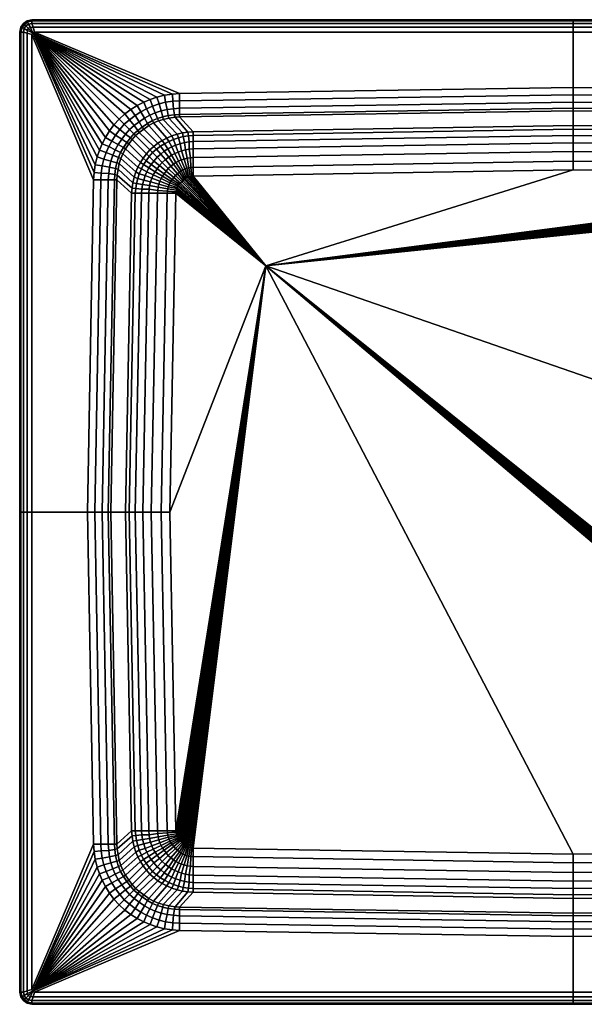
# Model space of a CAD drawing. Extents: x 0 to 900, y 0 to 800.
# Tile 1 of 2: x 0 to 459, y 0 to 800. Entities that reach past the tile are written whole.
import ezdxf

# ---------------------------------------------------------------- set-up
doc = ezdxf.new("R2010")
doc.units = 0
doc.header["$MEASUREMENT"] = 0
doc.layers.get('0').update_dxf_attribs({"linetype": 'CONTINUOUS'})

msp = doc.modelspace()

# ---------------------------------------------------------------- meshes
mesh = msp.add_polyface()
corners = [(7.2601, 796.358, 208), (6.0193, 799.166, 211), (10, 800, 211), (10, 797, 208), (5, 795, 208), (3, 797, 211), (5.994, 799.15, 230), (10, 800, 230), (3, 797, 230), (6.3843, 798.035, 234), (10, 799, 234), (4, 796, 234), (7.2445, 796.352, 237), (10, 797, 237), (5, 795, 237), (8.6834, 793.624, 239), (11, 794, 239), (7, 793, 239), (10.7179, 789.224, 240), (12, 790, 240), (3, 790, 208), (0, 790, 211), (0.8343, 793.981, 211), (3.6416, 792.74, 208), (0, 790, 230), (0.8497, 794.006, 230), (1, 790, 234), (1.9645, 793.616, 234), (3, 790, 237), (3.6478, 792.756, 237), (6, 789, 239), (6.3759, 791.317, 239), (10, 788, 240), (60.4975, 675.893, 240), (60, 670, 240), (61.4099, 682.185, 240), (62.9306, 688.477, 240), (64.7554, 693.956, 240), (66.9992, 699.167, 240), (69.7229, 704.409, 240), (0, 790), (0, 790, 205), (0.8343, 793.981, 205), (0.8497, 794.006), (3, 797, 205), (3, 797), (3.6478, 792.755, 208), (5.994, 799.15), (6.0193, 799.166, 205), (10, 800, 205), (10, 800), (7.2445, 796.352, 208)]
mesh.append_faces([[corners[k] for k in face] for face in [(0, 1, 2, 3), (4, 5, 1, 0), (1, 6, 7, 2), (5, 8, 6, 1), (6, 9, 10, 7), (8, 11, 9, 6), (9, 12, 13, 10), (11, 14, 12, 9), (12, 15, 16, 13), (14, 17, 15, 12), (15, 18, 19, 16), (17, 18, 15), (20, 21, 22, 23), (4, 23, 22, 5), (21, 24, 25, 22), (5, 22, 25, 8), (24, 26, 27, 25), (8, 25, 27, 11), (26, 28, 29, 27), (11, 27, 29, 14), (28, 30, 31, 29), (14, 29, 31, 17), (30, 32, 18, 31), (17, 31, 18), (33, 18, 32, 34), (35, 18, 33), (36, 18, 35), (37, 18, 36), (38, 18, 37), (39, 18, 38), (40, 41, 42, 43), (43, 42, 44, 45), (41, 20, 46, 42), (42, 46, 4, 44), (47, 48, 49, 50), (45, 44, 48, 47), (48, 51, 3, 49), (44, 4, 51, 48)]])
mesh = msp.add_polyface()
corners = [(450, 745, 240), (130, 740, 240), (130, 734, 239), (450, 739, 239), (130, 728, 236), (450, 733, 236), (124.614, 733.724, 239), (125.02, 727.641, 236), (130, 723, 231), (450, 728, 231), (125.828, 722.715, 231), (130, 721, 225), (450, 726, 225), (126.332, 720.7, 225), (141, 709, 130), (450, 714, 130), (136.778, 708.648, 130), (121.34, 719.98, 225), (132.487, 707.98, 130), (141, 706, 116), (450, 711, 116), (137.168, 705.642, 116), (132.988, 705.03, 116), (128.029, 706.867, 130), (129.032, 704.084, 116), (141, 701, 104), (450, 706, 104), (137.725, 700.688, 104), (133.88, 700.187, 104), (130.42, 699.179, 104), (125.132, 702.748, 116), (126.686, 698.01, 104), (141, 695, 97), (450, 700, 97), (137.831, 694.765, 97), (134.71, 694.375, 97), (131.646, 693.54, 97), (128.804, 692.483, 97), (141, 688, 93), (450, 693, 93), (138.778, 687.79, 93), (136.159, 687.512, 93), (133.652, 686.788, 93), (131.255, 686.064, 93), (126.129, 691.369, 97), (129, 685, 93), (10, 797, 208), (10, 800, 211), (450, 800, 211), (450, 797, 208), (10, 800, 230), (450, 800, 230), (10, 799, 234), (450, 799, 234), (10, 797, 237), (450, 797, 237), (11, 794, 239), (450, 794, 239), (12, 790, 240), (450, 790, 240), (10, 800), (10, 800, 205), (450, 800, 205), (450, 800)]
mesh.append_faces([[corners[k] for k in face] for face in [(0, 1, 2, 3), (3, 2, 4, 5), (2, 6, 7, 4), (5, 4, 8, 9), (4, 7, 10, 8), (9, 8, 11, 12), (8, 10, 13, 11), (12, 11, 14, 15), (11, 13, 16, 14), (13, 17, 18, 16), (15, 14, 19, 20), (14, 16, 21, 19), (16, 18, 22, 21), (18, 23, 24, 22), (20, 19, 25, 26), (19, 21, 27, 25), (21, 22, 28, 27), (22, 24, 29, 28), (24, 30, 31, 29), (26, 25, 32, 33), (25, 27, 34, 32), (27, 28, 35, 34), (28, 29, 36, 35), (29, 31, 37, 36), (33, 32, 38, 39), (32, 34, 40, 38), (34, 35, 41, 40), (35, 36, 42, 41), (36, 37, 43, 42), (37, 44, 45, 43), (46, 47, 48, 49), (47, 50, 51, 48), (50, 52, 53, 51), (52, 54, 55, 53), (54, 56, 57, 55), (56, 58, 59, 57), (1, 0, 59, 58), (60, 61, 62, 63), (61, 46, 49, 62)]])
mesh = msp.add_polyface()
corners = [(770, 740, 240), (450, 745, 240), (450, 739, 239), (770, 734, 239), (450, 733, 236), (770, 728, 236), (450, 728, 231), (770, 723, 231), (450, 726, 225), (770, 721, 225), (450, 714, 130), (759, 709, 130), (450, 711, 116), (759, 706, 116), (450, 706, 104), (759, 701, 104), (450, 700, 97), (759, 695, 97), (450, 693, 93), (759, 688, 93), (450, 685, 91), (759, 680, 91), (450, 678, 90), (759, 673, 90), (200, 600, 90), (760.004, 672.866, 90), (761.421, 672.64, 90), (762.837, 672.287, 90), (763.642, 671.965, 90), (764.639, 671.451, 90), (765.585, 670.832, 90), (766.409, 670.121, 90), (767.299, 669.32, 90), (768.279, 668.364, 90), (773, 659, 90), (778, 400, 90), (772.866, 660.004, 90), (772.64, 661.421, 90), (772.287, 662.837, 90), (771.965, 663.642, 90), (771.451, 664.639, 90), (770.772, 665.606, 90), (770.149, 666.406, 90), (769.325, 667.274, 90), (888, 790, 240), (450, 790, 240), (450, 797, 208), (450, 800, 211), (890, 800, 211), (890, 797, 208), (450, 800, 230), (890, 800, 230), (450, 799, 234), (890, 799, 234), (450, 797, 237), (890, 797, 237), (450, 794, 239), (889, 794, 239)]
mesh.append_faces([[corners[k] for k in face] for face in [(0, 1, 2, 3), (3, 2, 4, 5), (5, 4, 6, 7), (7, 6, 8, 9), (9, 8, 10, 11), (11, 10, 12, 13), (13, 12, 14, 15), (15, 14, 16, 17), (17, 16, 18, 19), (19, 18, 20, 21), (21, 20, 22, 23), (23, 22, 24), (25, 23, 24), (26, 25, 24), (27, 26, 24), (28, 27, 24), (29, 28, 24), (30, 29, 24), (31, 30, 24), (32, 31, 24), (33, 32, 24), (34, 24, 35), (36, 24, 34), (37, 24, 36), (38, 24, 37), (39, 24, 38), (40, 24, 39), (41, 24, 40), (42, 24, 41), (43, 24, 42), (33, 24, 43), (1, 0, 44, 45), (46, 47, 48, 49), (47, 50, 51, 48), (50, 52, 53, 51), (52, 54, 55, 53), (54, 56, 57, 55), (56, 45, 44, 57)]])
mesh = msp.add_polyface()
corners = [(774.98, 727.641, 236), (770, 728, 236), (770, 723, 231), (774.172, 722.715, 231), (770, 721, 225), (773.668, 720.7, 225), (759, 709, 130), (763.222, 708.648, 130), (778.66, 719.98, 225), (767.513, 707.98, 130), (759, 706, 116), (762.832, 705.642, 116), (767.012, 705.03, 116), (770.968, 704.084, 116), (771.971, 706.867, 130), (759, 701, 104), (762.275, 700.688, 104), (766.12, 700.187, 104), (769.58, 699.179, 104), (773.314, 698.01, 104), (774.868, 702.748, 116), (759, 695, 97), (762.169, 694.765, 97), (765.29, 694.375, 97), (768.354, 693.54, 97), (771.196, 692.483, 97), (759, 688, 93), (761.222, 687.79, 93), (763.841, 687.512, 93), (766.349, 686.788, 93), (768.745, 686.064, 93), (773.871, 691.369, 97), (771, 685, 93), (759, 680, 91), (760.777, 679.875, 91), (762.483, 679.65, 91), (764.253, 679.297, 91), (765.847, 678.822, 91), (767.504, 678.01, 91), (773, 684, 93), (768.745, 677.152, 91), (774.874, 682.669, 93), (770.193, 676.094, 91), (759, 673, 90), (760.004, 672.866, 90), (761.421, 672.64, 90), (762.837, 672.287, 90), (763.642, 671.965, 90), (764.639, 671.451, 90), (765.585, 670.832, 90), (766.409, 670.121, 90), (771.61, 674.793, 91), (767.299, 669.32, 90), (773.217, 673.318, 91), (768.279, 668.364, 90), (769.325, 667.274, 90), (774.799, 671.686, 91), (450, 800), (450, 800, 205), (890, 800, 205), (890, 800), (450, 797, 208), (890, 797, 208)]
mesh.append_faces([[corners[k] for k in face] for face in [(0, 1, 2, 3), (3, 2, 4, 5), (5, 4, 6, 7), (8, 5, 7, 9), (7, 6, 10, 11), (9, 7, 11, 12), (9, 12, 13, 14), (11, 10, 15, 16), (12, 11, 16, 17), (12, 17, 18, 13), (13, 18, 19, 20), (16, 15, 21, 22), (17, 16, 22, 23), (18, 17, 23, 24), (19, 18, 24, 25), (22, 21, 26, 27), (23, 22, 27, 28), (24, 23, 28, 29), (25, 24, 29, 30), (31, 25, 30, 32), (27, 26, 33, 34), (28, 27, 34, 35), (29, 28, 35, 36), (30, 29, 36, 37), (32, 30, 37, 38), (39, 32, 38, 40), (41, 39, 40, 42), (34, 33, 43, 44), (35, 34, 44, 45), (36, 35, 45, 46), (37, 36, 46, 47), (38, 37, 47, 48), (40, 38, 48, 49), (42, 40, 49, 50), (51, 42, 50, 52), (53, 51, 52, 54), (53, 54, 55, 56), (57, 58, 59, 60), (58, 61, 62, 59)]])
mesh = msp.add_polyface()
corners = [(55, 400, 240), (61, 400, 239), (66, 670, 239), (60, 670, 240), (66.276, 675.386, 239), (60.4975, 675.893, 240), (67, 400, 236), (72, 670, 236), (72.3587, 674.98, 236), (72, 400, 231), (77, 670, 231), (77.2852, 674.172, 231), (74, 400, 225), (79, 670, 225), (79.3002, 673.668, 225), (86, 400, 130), (91, 659, 130), (91.3516, 663.222, 130), (92.0196, 667.513, 130), (80.0205, 678.66, 225), (93.133, 671.971, 130), (80.9776, 683.248, 225), (89, 400, 116), (94, 659, 116), (94.3576, 662.832, 116), (94.97, 667.012, 116), (95.9163, 670.968, 116), (97.2523, 674.868, 116), (94.4133, 676.261, 130), (94, 400, 104), (99, 659, 104), (99.312, 662.275, 104), (99.813, 666.12, 104), (100.821, 669.58, 104), (101.99, 673.314, 104), (100, 400, 97), (105, 659, 97), (105.235, 662.169, 97), (105.625, 665.29, 97), (106.46, 668.354, 97), (107.517, 671.196, 97), (108.631, 673.871, 97), (103.381, 676.434, 104), (107, 400, 93), (112, 659, 93), (3, 400, 208), (0, 400, 211), (0, 790, 211), (3, 790, 208), (0, 400, 230), (0, 790, 230), (1, 400, 234), (1, 790, 234), (3, 400, 237), (3, 790, 237), (6, 400, 239), (6, 789, 239), (10, 400, 240), (10, 788, 240), (0, 400), (0, 400, 205), (0, 790, 205), (0, 790)]
mesh.append_faces([[corners[k] for k in face] for face in [(0, 1, 2, 3), (3, 2, 4, 5), (1, 6, 7, 2), (2, 7, 8, 4), (6, 9, 10, 7), (7, 10, 11, 8), (9, 12, 13, 10), (10, 13, 14, 11), (12, 15, 16, 13), (13, 16, 17, 14), (14, 17, 18, 19), (19, 18, 20, 21), (15, 22, 23, 16), (16, 23, 24, 17), (17, 24, 25, 18), (18, 25, 26, 20), (20, 26, 27, 28), (22, 29, 30, 23), (23, 30, 31, 24), (24, 31, 32, 25), (25, 32, 33, 26), (26, 33, 34, 27), (29, 35, 36, 30), (30, 36, 37, 31), (31, 37, 38, 32), (32, 38, 39, 33), (33, 39, 40, 34), (34, 40, 41, 42), (35, 43, 44, 36), (45, 46, 47, 48), (46, 49, 50, 47), (49, 51, 52, 50), (51, 53, 54, 52), (53, 55, 56, 54), (55, 57, 58, 56), (3, 58, 57, 0), (59, 60, 61, 62), (60, 45, 48, 61)]])
mesh = msp.add_polyface()
corners = [(69.7229, 704.409, 240), (74.8509, 701.405, 239), (77.9761, 706.251, 239), (73.0133, 709.748, 240), (81.2851, 710.667, 239), (76.6165, 714.455, 240), (85, 715, 239), (80.8306, 719.095, 240), (80.0471, 698.577, 236), (83, 703, 236), (86, 707, 236), (89.2534, 710.865, 236), (87.2008, 700.307, 231), (90.0394, 703.924, 231), (92.8, 707.2, 231), (91.5304, 702.747, 225), (94.2, 705.8, 225), (106.044, 735.245, 240), (100.833, 733.001, 240), (103.087, 727.601, 239), (108.029, 729.717, 239), (95.5914, 730.277, 240), (98.5949, 725.149, 239), (90.2518, 726.987, 240), (93.7492, 722.024, 239), (85.5451, 723.383, 240), (89.3328, 718.715, 239), (101.423, 719.953, 236), (105.71, 722.392, 236), (97, 717, 236), (93, 714, 236), (103.834, 715.652, 231), (108, 718, 231), (99.6927, 712.799, 231), (96.0764, 709.961, 231), (104.896, 713.989, 225), (108.914, 716.139, 225), (100.812, 711.165, 225), (97.2532, 708.47, 225), (109, 697, 130), (112.427, 699.575, 130), (124.107, 739.502, 240), (130, 740, 240), (12, 790, 240), (10.7179, 789.224, 240), (117.815, 738.59, 240), (111.523, 737.069, 240)]
mesh.append_faces([[corners[k] for k in face] for face in [(0, 1, 2, 3), (3, 2, 4, 5), (5, 4, 6, 7), (1, 8, 9, 2), (2, 9, 10, 4), (4, 10, 11, 6), (9, 12, 13, 10), (10, 13, 14, 11), (13, 15, 16, 14), (17, 18, 19, 20), (18, 21, 22, 19), (21, 23, 24, 22), (23, 25, 26, 24), (25, 7, 6, 26), (19, 22, 27, 28), (22, 24, 29, 27), (24, 26, 30, 29), (26, 6, 11, 30), (28, 27, 31, 32), (27, 29, 33, 31), (29, 30, 34, 33), (30, 11, 14, 34), (32, 31, 35, 36), (31, 33, 37, 35), (33, 34, 38, 37), (34, 14, 16, 38), (37, 38, 39, 40), (41, 42, 43, 44), (45, 41, 44), (46, 45, 44), (17, 46, 44), (18, 17, 44), (21, 18, 44), (23, 21, 44), (25, 23, 44), (7, 25, 44), (3, 44, 0), (5, 44, 3), (7, 44, 5)]])
mesh = msp.add_polyface()
corners = [(105.163, 688.749, 116), (109.171, 685.183, 104), (111.749, 688.188, 104), (108, 692, 116), (130, 740, 240), (124.107, 739.502, 240), (124.614, 733.724, 239), (130, 734, 239), (117.815, 738.59, 240), (118.627, 732.913, 239), (111.523, 737.069, 240), (113.273, 731.53, 239), (106.044, 735.245, 240), (108.029, 729.717, 239), (119.828, 726.997, 236), (125.02, 727.641, 236), (115, 726, 236), (110.096, 724.276, 236), (103.087, 727.601, 239), (105.71, 722.392, 236), (120.836, 722.045, 231), (125.828, 722.715, 231), (116.248, 721.088, 231), (112.012, 719.728, 231), (108, 718, 231), (121.34, 719.98, 225), (126.332, 720.7, 225), (116.752, 719.022, 225), (112.869, 717.813, 225), (108.914, 716.139, 225), (128.029, 706.867, 130), (132.487, 707.98, 130), (123.739, 705.587, 130), (119.727, 703.861, 130), (104.896, 713.989, 225), (115.937, 701.801, 130), (100.812, 711.165, 225), (112.427, 699.575, 130), (125.132, 702.748, 116), (129.032, 704.084, 116), (121.287, 701.078, 116), (117.771, 699.235, 116), (114.595, 697.287, 116), (109, 697, 130), (111.251, 694.837, 116), (105.793, 694.183, 130), (123.566, 696.619, 104), (126.686, 698.01, 104), (120.39, 695.06, 104), (117.548, 693.112, 104), (114.817, 690.829, 104), (126.129, 691.369, 97), (128.804, 692.483, 97), (123.51, 689.922, 97), (121.17, 688.363, 97), (118.439, 686.415, 97), (127, 684, 93), (129, 685, 93)]
mesh.append_faces([[corners[k] for k in face] for face in [(0, 1, 2, 3), (4, 5, 6, 7), (5, 8, 9, 6), (8, 10, 11, 9), (10, 12, 13, 11), (6, 9, 14, 15), (9, 11, 16, 14), (11, 13, 17, 16), (13, 18, 19, 17), (15, 14, 20, 21), (14, 16, 22, 20), (16, 17, 23, 22), (17, 19, 24, 23), (21, 20, 25, 26), (20, 22, 27, 25), (22, 23, 28, 27), (23, 24, 29, 28), (25, 27, 30, 31), (27, 28, 32, 30), (28, 29, 33, 32), (29, 34, 35, 33), (34, 36, 37, 35), (30, 32, 38, 39), (32, 33, 40, 38), (33, 35, 41, 40), (35, 37, 42, 41), (37, 43, 44, 42), (43, 45, 3, 44), (38, 40, 46, 47), (40, 41, 48, 46), (41, 42, 49, 48), (42, 44, 50, 49), (44, 3, 2, 50), (47, 46, 51, 52), (46, 48, 53, 51), (48, 49, 54, 53), (49, 50, 55, 54), (51, 53, 56, 57)]])
mesh = msp.add_polyface()
corners = [(60.4975, 675.893, 240), (66.276, 675.386, 239), (67.0871, 681.373, 239), (61.4099, 682.185, 240), (68.4698, 686.727, 239), (62.9306, 688.477, 240), (70.2833, 691.971, 239), (64.7554, 693.956, 240), (72.399, 696.913, 239), (66.9992, 699.167, 240), (74.8509, 701.405, 239), (69.7229, 704.409, 240), (72.3587, 674.98, 236), (73.0034, 680.172, 236), (74, 685, 236), (75.7236, 689.904, 236), (77.6084, 694.29, 236), (80.0471, 698.577, 236), (77.2852, 674.172, 231), (77.9551, 679.164, 231), (78.9122, 683.752, 231), (80.2723, 687.988, 231), (82, 692, 231), (84.348, 696.166, 231), (87.2008, 700.307, 231), (83, 703, 236), (79.3002, 673.668, 225), (80.0205, 678.66, 225), (80.9776, 683.248, 225), (82.1865, 687.131, 225), (83.8606, 691.086, 225), (86.011, 695.104, 225), (88.8352, 699.188, 225), (91.5304, 702.747, 225), (90.0394, 703.924, 231), (93.133, 671.971, 130), (94.4133, 676.261, 130), (96.139, 680.273, 130), (98.1987, 684.063, 130), (100.425, 687.573, 130), (103, 691, 130), (105.793, 694.183, 130), (94.2, 705.8, 225), (97.2523, 674.868, 116), (98.9223, 678.713, 116), (100.765, 682.229, 116), (102.713, 685.406, 116), (105.163, 688.749, 116), (108, 692, 116), (101.99, 673.314, 104), (103.381, 676.434, 104), (104.94, 679.61, 104), (106.888, 682.452, 104), (109.171, 685.183, 104), (97.2532, 708.47, 225), (109, 697, 130)]
mesh.append_faces([[corners[k] for k in face] for face in [(0, 1, 2, 3), (3, 2, 4, 5), (5, 4, 6, 7), (7, 6, 8, 9), (9, 8, 10, 11), (1, 12, 13, 2), (2, 13, 14, 4), (4, 14, 15, 6), (6, 15, 16, 8), (8, 16, 17, 10), (12, 18, 19, 13), (13, 19, 20, 14), (14, 20, 21, 15), (15, 21, 22, 16), (16, 22, 23, 17), (17, 23, 24, 25), (18, 26, 27, 19), (19, 27, 28, 20), (20, 28, 29, 21), (21, 29, 30, 22), (22, 30, 31, 23), (23, 31, 32, 24), (24, 32, 33, 34), (28, 35, 36, 29), (29, 36, 37, 30), (30, 37, 38, 31), (31, 38, 39, 32), (32, 39, 40, 33), (33, 40, 41, 42), (36, 43, 44, 37), (37, 44, 45, 38), (38, 45, 46, 39), (39, 46, 47, 40), (40, 47, 48, 41), (43, 49, 50, 44), (44, 50, 51, 45), (45, 51, 52, 46), (46, 52, 53, 47), (54, 42, 41, 55)]])
mesh = msp.add_polyface()
corners = [(103.381, 676.434, 104), (108.631, 673.871, 97), (110.078, 676.49, 97), (104.94, 679.61, 104), (111.637, 678.83, 97), (106.888, 682.452, 104), (113.585, 681.561, 97), (109.171, 685.183, 104), (115.795, 684.1, 97), (111.749, 688.188, 104), (105, 659, 97), (112, 659, 93), (112.21, 661.222, 93), (105.235, 662.169, 97), (112.488, 663.841, 93), (105.625, 665.29, 97), (113.212, 666.349, 93), (106.46, 668.354, 97), (113.936, 668.745, 93), (107.517, 671.196, 97), (115, 671, 93), (116, 673, 93), (117.331, 674.874, 93), (119, 677, 93), (120.796, 679.15, 93), (107, 400, 93), (115, 400, 91), (120, 659, 91), (120.125, 660.777, 91), (120.35, 662.483, 91), (120.703, 664.253, 91), (121.178, 665.847, 91), (121.99, 667.504, 91), (122.848, 668.745, 91), (123.906, 670.193, 91), (125.201, 671.686, 91), (126.783, 673.318, 91), (122, 400, 90), (127, 659, 90), (127.134, 660.004, 90), (127.36, 661.421, 90), (127.713, 662.837, 90), (128.035, 663.642, 90), (128.549, 664.639, 90), (129.228, 665.606, 90), (129.851, 666.406, 90), (130.675, 667.274, 90), (114.817, 690.829, 104), (118.439, 686.415, 97), (123.51, 689.922, 97), (121.17, 688.363, 97), (125.126, 682.669, 93), (127, 684, 93), (123, 681, 93), (128.39, 674.793, 91), (129.807, 676.094, 91)]
mesh.append_faces([[corners[k] for k in face] for face in [(0, 1, 2, 3), (3, 2, 4, 5), (5, 4, 6, 7), (7, 6, 8, 9), (10, 11, 12, 13), (13, 12, 14, 15), (15, 14, 16, 17), (17, 16, 18, 19), (19, 18, 20, 1), (1, 20, 21, 2), (2, 21, 22, 4), (4, 22, 23, 6), (6, 23, 24, 8), (25, 26, 27, 11), (11, 27, 28, 12), (12, 28, 29, 14), (14, 29, 30, 16), (16, 30, 31, 18), (18, 31, 32, 20), (20, 32, 33, 21), (21, 33, 34, 22), (22, 34, 35, 23), (23, 35, 36, 24), (26, 37, 38, 27), (27, 38, 39, 28), (28, 39, 40, 29), (30, 29, 40, 41), (31, 30, 41, 42), (32, 31, 42, 43), (33, 32, 43, 44), (34, 33, 44, 45), (35, 34, 45, 46), (47, 9, 8, 48), (49, 50, 51, 52), (50, 48, 53, 51), (48, 8, 24, 53), (51, 53, 54, 55), (53, 24, 36, 54)]])
mesh = msp.add_polyface()
corners = [(126.783, 673.318, 91), (125.201, 671.686, 91), (130.675, 667.274, 90), (131.721, 668.364, 90), (122, 400, 90), (200, 600, 90), (127, 659, 90), (127.134, 660.004, 90), (127.36, 661.421, 90), (127.713, 662.837, 90), (128.035, 663.642, 90), (128.549, 664.639, 90), (129.228, 665.606, 90), (129.851, 666.406, 90), (141, 688, 93), (141, 680, 91), (450, 685, 91), (450, 693, 93), (138.778, 687.79, 93), (139.223, 679.875, 91), (136.159, 687.512, 93), (137.517, 679.65, 91), (133.652, 686.788, 93), (135.747, 679.297, 91), (131.255, 686.064, 93), (134.153, 678.822, 91), (129, 685, 93), (132.496, 678.01, 91), (127, 684, 93), (131.255, 677.152, 91), (125.126, 682.669, 93), (129.807, 676.094, 91), (141, 673, 90), (450, 678, 90), (139.996, 672.866, 90), (138.579, 672.64, 90), (137.163, 672.287, 90), (136.358, 671.965, 90), (135.361, 671.451, 90), (134.415, 670.832, 90), (133.591, 670.121, 90), (128.39, 674.793, 91), (132.701, 669.32, 90)]
mesh.append_faces([[corners[k] for k in face] for face in [(0, 1, 2, 3), (4, 5, 6), (7, 6, 5), (8, 7, 5), (9, 8, 5), (10, 9, 5), (11, 10, 5), (12, 11, 5), (13, 12, 5), (2, 13, 5), (3, 2, 5), (14, 15, 16, 17), (14, 18, 19, 15), (18, 20, 21, 19), (20, 22, 23, 21), (22, 24, 25, 23), (24, 26, 27, 25), (26, 28, 29, 27), (28, 30, 31, 29), (15, 32, 33, 16), (19, 34, 32, 15), (21, 35, 34, 19), (23, 36, 35, 21), (25, 37, 36, 23), (27, 38, 37, 25), (29, 39, 38, 27), (31, 40, 39, 29), (41, 42, 40, 31), (0, 3, 42, 41), (32, 5, 33), (34, 5, 32), (35, 5, 34), (36, 5, 35), (37, 5, 36), (38, 5, 37), (39, 5, 38), (40, 5, 39), (42, 5, 40), (3, 5, 42)]])
mesh = msp.add_polyface()
corners = [(112, 141, 93), (120, 141, 91), (115, 400, 91), (107, 400, 93), (112.21, 138.778, 93), (120.125, 139.223, 91), (112.488, 136.159, 93), (120.35, 137.517, 91), (113.212, 133.652, 93), (120.703, 135.747, 91), (113.936, 131.255, 93), (121.178, 134.153, 91), (115, 129, 93), (121.99, 132.496, 91), (116, 127, 93), (122.848, 131.255, 91), (117.331, 125.126, 93), (123.906, 129.807, 91), (127, 141, 90), (122, 400, 90), (127.134, 139.996, 90), (127.36, 138.579, 90), (127.713, 137.163, 90), (128.035, 136.358, 90), (128.549, 135.361, 90), (129.228, 134.394, 90), (129.851, 133.594, 90), (125.201, 128.314, 91), (130.675, 132.726, 90), (126.783, 126.682, 91), (131.721, 131.636, 90), (200, 600, 90), (128.39, 125.207, 91), (132.701, 130.68, 90), (141, 127, 90), (450, 122, 90), (139.996, 127.134, 90), (138.579, 127.36, 90), (137.163, 127.713, 90), (136.358, 128.035, 90), (135.361, 128.549, 90), (134.415, 129.168, 90), (133.591, 129.879, 90)]
mesh.append_faces([[corners[k] for k in face] for face in [(0, 1, 2, 3), (4, 5, 1, 0), (6, 7, 5, 4), (6, 8, 9, 7), (8, 10, 11, 9), (10, 12, 13, 11), (12, 14, 15, 13), (14, 16, 17, 15), (1, 18, 19, 2), (5, 20, 18, 1), (7, 21, 20, 5), (7, 9, 22, 21), (9, 11, 23, 22), (11, 13, 24, 23), (13, 15, 25, 24), (15, 17, 26, 25), (17, 27, 28, 26), (27, 29, 30, 28), (18, 31, 19), (20, 31, 18), (21, 31, 20), (22, 31, 21), (23, 31, 22), (24, 31, 23), (25, 31, 24), (26, 31, 25), (28, 31, 26), (30, 31, 28), (32, 33, 30, 29), (34, 35, 31), (36, 34, 31), (37, 36, 31), (38, 37, 31), (39, 38, 31), (40, 39, 31), (41, 40, 31), (42, 41, 31), (33, 42, 31), (30, 33, 31)]])
mesh = msp.add_polyface()
corners = [(773.217, 126.682, 91), (774.799, 128.314, 91), (769.325, 132.726, 90), (768.279, 131.636, 90), (773, 141, 90), (778, 400, 90), (200, 600, 90), (772.866, 139.996, 90), (772.64, 138.579, 90), (772.287, 137.163, 90), (771.965, 136.358, 90), (771.451, 135.361, 90), (770.772, 134.394, 90), (770.149, 133.594, 90), (759, 112, 93), (759, 120, 91), (450, 115, 91), (450, 107, 93), (761.222, 112.21, 93), (760.777, 120.125, 91), (763.841, 112.488, 93), (762.483, 120.35, 91), (766.349, 113.212, 93), (764.253, 120.703, 91), (768.745, 113.936, 93), (765.847, 121.178, 91), (771, 115, 93), (767.504, 121.99, 91), (773, 116, 93), (768.745, 122.848, 91), (759, 127, 90), (450, 122, 90), (760.004, 127.134, 90), (761.421, 127.36, 90), (762.837, 127.713, 90), (763.642, 128.035, 90), (764.639, 128.549, 90), (765.585, 129.168, 90), (770.193, 123.906, 91), (766.409, 129.879, 90), (771.61, 125.207, 91), (767.299, 130.68, 90)]
mesh.append_faces([[corners[k] for k in face] for face in [(0, 1, 2, 3), (4, 5, 6), (7, 4, 6), (8, 7, 6), (9, 8, 6), (10, 9, 6), (11, 10, 6), (12, 11, 6), (13, 12, 6), (2, 13, 6), (3, 2, 6), (14, 15, 16, 17), (18, 19, 15, 14), (20, 21, 19, 18), (22, 23, 21, 20), (24, 25, 23, 22), (26, 27, 25, 24), (28, 29, 27, 26), (15, 30, 31, 16), (19, 32, 30, 15), (21, 33, 32, 19), (23, 34, 33, 21), (25, 35, 34, 23), (27, 36, 35, 25), (29, 37, 36, 27), (38, 39, 37, 29), (40, 41, 39, 38), (0, 3, 41, 40), (30, 6, 31), (32, 6, 30), (33, 6, 32), (34, 6, 33), (35, 6, 34), (36, 6, 35), (37, 6, 36), (39, 6, 37), (41, 6, 39), (3, 6, 41)]])
mesh = msp.add_polyface()
corners = [(55, 400, 240), (10, 400, 240), (10, 12, 240), (60, 130, 240), (3, 10, 208), (0, 10, 211), (0, 400, 211), (3, 400, 208), (0, 10, 230), (0, 400, 230), (1, 10, 234), (1, 400, 234), (3, 10, 237), (3, 400, 237), (6, 11, 239), (6, 400, 239), (66, 130, 239), (61, 400, 239), (72, 130, 236), (67, 400, 236), (66.276, 124.614, 239), (72.3587, 125.02, 236), (77, 130, 231), (72, 400, 231), (77.2852, 125.828, 231), (79, 130, 225), (74, 400, 225), (79.3002, 126.332, 225), (91, 141, 130), (86, 400, 130), (91.3516, 136.778, 130), (80.0205, 121.34, 225), (92.0196, 132.487, 130), (94, 141, 116), (89, 400, 116), (94.3576, 137.168, 116), (94.97, 132.988, 116), (93.133, 128.029, 130), (95.9163, 129.032, 116), (99, 141, 104), (94, 400, 104), (99.312, 137.725, 104), (99.813, 133.88, 104), (100.821, 130.42, 104), (97.2523, 125.132, 116), (101.99, 126.686, 104), (105, 141, 97), (100, 400, 97), (105.235, 137.831, 97), (105.625, 134.71, 97), (106.46, 131.646, 97), (107.517, 128.804, 97), (112, 141, 93), (107, 400, 93), (112.21, 138.778, 93), (112.488, 136.159, 93), (113.212, 133.652, 93), (113.936, 131.255, 93), (108.631, 126.129, 97), (115, 129, 93), (0, 10), (0, 10, 205), (0, 400, 205), (0, 400)]
mesh.append_faces([[corners[k] for k in face] for face in [(0, 1, 2, 3), (4, 5, 6, 7), (5, 8, 9, 6), (8, 10, 11, 9), (10, 12, 13, 11), (12, 14, 15, 13), (14, 2, 1, 15), (3, 16, 17, 0), (16, 18, 19, 17), (20, 21, 18, 16), (18, 22, 23, 19), (21, 24, 22, 18), (22, 25, 26, 23), (24, 27, 25, 22), (25, 28, 29, 26), (27, 30, 28, 25), (31, 32, 30, 27), (28, 33, 34, 29), (30, 35, 33, 28), (32, 36, 35, 30), (32, 37, 38, 36), (33, 39, 40, 34), (35, 41, 39, 33), (36, 42, 41, 35), (36, 38, 43, 42), (38, 44, 45, 43), (39, 46, 47, 40), (41, 48, 46, 39), (42, 49, 48, 41), (42, 43, 50, 49), (43, 45, 51, 50), (46, 52, 53, 47), (48, 54, 52, 46), (49, 55, 54, 48), (49, 50, 56, 55), (50, 51, 57, 56), (51, 58, 59, 57), (60, 61, 62, 63), (61, 4, 7, 62)]])
mesh = msp.add_polyface()
corners = [(60, 130, 240), (10, 12, 240), (10.7179, 10.7758, 240), (60.4975, 124.107, 240), (61.4099, 117.815, 240), (62.9306, 111.523, 240), (64.7554, 106.044, 240), (66.9992, 100.833, 240), (69.7229, 95.5914, 240), (73.0133, 90.2518, 240), (76.6165, 85.5451, 240), (80.8306, 80.9053, 240), (72.399, 103.087, 239), (70.2833, 108.029, 239), (74.8509, 98.5949, 239), (77.9761, 93.7492, 239), (81.2851, 89.3328, 239), (85, 85, 239), (80.0471, 101.423, 236), (77.6084, 105.71, 236), (83, 97, 236), (86, 93, 236), (89.2534, 89.1348, 236), (84.348, 103.834, 231), (82, 108, 231), (87.2008, 99.6927, 231), (90.0394, 96.0764, 231), (92.8, 92.8, 231), (86.011, 104.896, 225), (83.8606, 108.914, 225), (88.8352, 100.812, 225), (91.5304, 97.2532, 225), (94.2, 94.2, 225), (103, 109, 130), (100.425, 112.427, 130), (95.5914, 69.7229, 240), (98.5949, 74.8509, 239), (93.7492, 77.9761, 239), (90.2518, 73.0133, 240), (89.3328, 81.2851, 239), (85.5451, 76.6165, 240), (101.423, 80.0471, 236), (97, 83, 236), (93, 86, 236), (99.6927, 87.2008, 231), (96.0764, 90.0394, 231), (97.2532, 91.5304, 225)]
mesh.append_faces([[corners[k] for k in face] for face in [(0, 1, 2, 3), (3, 2, 4), (5, 4, 2), (6, 5, 2), (7, 6, 2), (8, 7, 2), (9, 8, 2), (10, 9, 2), (11, 10, 2), (6, 7, 12, 13), (7, 8, 14, 12), (8, 9, 15, 14), (9, 10, 16, 15), (10, 11, 17, 16), (12, 14, 18, 19), (14, 15, 20, 18), (15, 16, 21, 20), (16, 17, 22, 21), (19, 18, 23, 24), (18, 20, 25, 23), (20, 21, 26, 25), (21, 22, 27, 26), (24, 23, 28, 29), (23, 25, 30, 28), (25, 26, 31, 30), (26, 27, 32, 31), (30, 31, 33, 34), (35, 36, 37, 38), (38, 37, 39, 40), (40, 39, 17, 11), (36, 41, 42, 37), (37, 42, 43, 39), (39, 43, 22, 17), (42, 44, 45, 43), (43, 45, 27, 22), (45, 46, 32, 27), (38, 2, 35), (40, 2, 38), (11, 2, 40)]])
mesh = msp.add_polyface()
corners = [(60.4975, 124.107, 240), (66.276, 124.614, 239), (66, 130, 239), (60, 130, 240), (61.4099, 117.815, 240), (67.0871, 118.627, 239), (62.9306, 111.523, 240), (68.4698, 113.273, 239), (64.7554, 106.044, 240), (70.2833, 108.029, 239), (73.0034, 119.828, 236), (72.3587, 125.02, 236), (74, 115, 236), (75.7236, 110.096, 236), (72.399, 103.087, 239), (77.6084, 105.71, 236), (77.9551, 120.836, 231), (77.2852, 125.828, 231), (78.9122, 116.248, 231), (80.2723, 112.012, 231), (82, 108, 231), (80.0205, 121.34, 225), (79.3002, 126.332, 225), (80.9776, 116.752, 225), (82.1865, 112.869, 225), (83.8606, 108.914, 225), (93.133, 128.029, 130), (92.0196, 132.487, 130), (94.4133, 123.739, 130), (96.139, 119.727, 130), (86.011, 104.896, 225), (98.1987, 115.937, 130), (88.8352, 100.812, 225), (100.425, 112.427, 130), (97.2523, 125.132, 116), (95.9163, 129.032, 116), (98.9223, 121.287, 116), (100.765, 117.771, 116), (102.713, 114.595, 116), (103, 109, 130), (105.163, 111.251, 116), (105.793, 105.817, 130), (108, 108, 116), (103.381, 123.566, 104), (101.99, 126.686, 104), (104.94, 120.39, 104), (106.888, 117.548, 104), (109.171, 114.817, 104), (111.749, 111.812, 104), (108.631, 126.129, 97), (107.517, 128.804, 97), (110.078, 123.51, 97), (111.637, 121.17, 97), (113.585, 118.439, 97), (116, 127, 93), (115, 129, 93), (111.251, 105.163, 116), (114.817, 109.171, 104)]
mesh.append_faces([[corners[k] for k in face] for face in [(0, 1, 2, 3), (4, 5, 1, 0), (4, 6, 7, 5), (6, 8, 9, 7), (5, 10, 11, 1), (5, 7, 12, 10), (7, 9, 13, 12), (9, 14, 15, 13), (10, 16, 17, 11), (10, 12, 18, 16), (12, 13, 19, 18), (13, 15, 20, 19), (16, 21, 22, 17), (16, 18, 23, 21), (18, 19, 24, 23), (19, 20, 25, 24), (21, 23, 26, 27), (23, 24, 28, 26), (24, 25, 29, 28), (25, 30, 31, 29), (30, 32, 33, 31), (26, 28, 34, 35), (28, 29, 36, 34), (29, 31, 37, 36), (31, 33, 38, 37), (33, 39, 40, 38), (39, 41, 42, 40), (34, 36, 43, 44), (36, 37, 45, 43), (37, 38, 46, 45), (38, 40, 47, 46), (40, 42, 48, 47), (44, 43, 49, 50), (43, 45, 51, 49), (45, 46, 52, 51), (46, 47, 53, 52), (49, 51, 54, 55), (56, 57, 48, 42)]])
mesh = msp.add_polyface()
corners = [(109.171, 114.817, 104), (111.749, 111.812, 104), (115.795, 115.9, 97), (113.585, 118.439, 97), (110.078, 123.51, 97), (111.637, 121.17, 97), (117.331, 125.126, 93), (116, 127, 93), (119, 123, 93), (120.796, 120.85, 93), (125.201, 128.314, 91), (123.906, 129.807, 91), (126.783, 126.682, 91), (123.566, 103.381, 104), (126.129, 108.631, 97), (123.51, 110.078, 97), (120.39, 104.94, 104), (121.17, 111.637, 97), (117.548, 106.888, 104), (118.439, 113.585, 97), (114.817, 109.171, 104), (141, 105, 97), (141, 112, 93), (138.778, 112.21, 93), (137.831, 105.235, 97), (136.159, 112.488, 93), (134.71, 105.625, 97), (133.652, 113.212, 93), (131.646, 106.46, 97), (131.255, 113.936, 93), (128.804, 107.517, 97), (129, 115, 93), (127, 116, 93), (125.126, 117.331, 93), (123, 119, 93), (450, 107, 93), (450, 115, 91), (141, 120, 91), (139.223, 120.125, 91), (137.517, 120.35, 91), (135.747, 120.703, 91), (134.153, 121.178, 91), (132.496, 121.99, 91), (131.255, 122.848, 91), (129.807, 123.906, 91), (128.39, 125.207, 91), (450, 122, 90), (141, 127, 90), (139.996, 127.134, 90), (138.579, 127.36, 90), (137.163, 127.713, 90), (136.358, 128.035, 90), (135.361, 128.549, 90), (134.415, 129.168, 90), (133.591, 129.879, 90), (132.701, 130.68, 90)]
mesh.append_faces([[corners[k] for k in face] for face in [(0, 1, 2, 3), (4, 5, 6, 7), (5, 3, 8, 6), (3, 2, 9, 8), (6, 8, 10, 11), (8, 9, 12, 10), (13, 14, 15, 16), (16, 15, 17, 18), (18, 17, 19, 20), (20, 19, 2, 1), (21, 22, 23, 24), (24, 23, 25, 26), (26, 25, 27, 28), (28, 27, 29, 30), (30, 29, 31, 14), (14, 31, 32, 15), (15, 32, 33, 17), (17, 33, 34, 19), (19, 34, 9, 2), (35, 36, 37, 22), (22, 37, 38, 23), (23, 38, 39, 25), (25, 39, 40, 27), (27, 40, 41, 29), (29, 41, 42, 31), (31, 42, 43, 32), (32, 43, 44, 33), (33, 44, 45, 34), (34, 45, 12, 9), (37, 36, 46, 47), (38, 37, 47, 48), (38, 48, 49, 39), (39, 49, 50, 40), (40, 50, 51, 41), (41, 51, 52, 42), (42, 52, 53, 43), (43, 53, 54, 44), (44, 54, 55, 45)]])
mesh = msp.add_polyface()
corners = [(450, 55, 240), (450, 61, 239), (130, 66, 239), (130, 60, 240), (124.614, 66.276, 239), (124.107, 60.4975, 240), (450, 67, 236), (130, 72, 236), (125.02, 72.3587, 236), (450, 72, 231), (130, 77, 231), (125.828, 77.2852, 231), (450, 74, 225), (130, 79, 225), (126.332, 79.3002, 225), (450, 86, 130), (141, 91, 130), (136.778, 91.3516, 130), (132.487, 92.0196, 130), (121.34, 80.0205, 225), (128.029, 93.133, 130), (116.752, 80.9776, 225), (450, 89, 116), (141, 94, 116), (137.168, 94.3576, 116), (132.988, 94.97, 116), (129.032, 95.9163, 116), (125.132, 97.2523, 116), (123.739, 94.4133, 130), (450, 94, 104), (141, 99, 104), (137.725, 99.312, 104), (133.88, 99.813, 104), (130.42, 100.821, 104), (126.686, 101.99, 104), (123.566, 103.381, 104), (121.287, 98.9223, 116), (450, 100, 97), (141, 105, 97), (137.831, 105.235, 97), (134.71, 105.625, 97), (131.646, 106.46, 97), (128.804, 107.517, 97), (126.129, 108.631, 97), (450, 107, 93), (141, 112, 93), (10, 3, 208), (450, 3, 208), (450, 0, 211), (10, 0, 211), (450, 0, 230), (10, 0, 230), (450, 1, 234), (10, 1, 234), (450, 3, 237), (10, 3, 237), (450, 6, 239), (11, 6, 239), (450, 10, 240), (12, 10, 240), (10, 0), (450, 0), (450, 0, 205), (10, 0, 205)]
mesh.append_faces([[corners[k] for k in face] for face in [(0, 1, 2, 3), (3, 2, 4, 5), (1, 6, 7, 2), (2, 7, 8, 4), (6, 9, 10, 7), (7, 10, 11, 8), (9, 12, 13, 10), (10, 13, 14, 11), (12, 15, 16, 13), (13, 16, 17, 14), (14, 17, 18, 19), (19, 18, 20, 21), (15, 22, 23, 16), (16, 23, 24, 17), (17, 24, 25, 18), (18, 25, 26, 20), (20, 26, 27, 28), (22, 29, 30, 23), (23, 30, 31, 24), (24, 31, 32, 25), (25, 32, 33, 26), (26, 33, 34, 27), (27, 34, 35, 36), (29, 37, 38, 30), (30, 38, 39, 31), (31, 39, 40, 32), (32, 40, 41, 33), (33, 41, 42, 34), (34, 42, 43, 35), (37, 44, 45, 38), (46, 47, 48, 49), (49, 48, 50, 51), (51, 50, 52, 53), (53, 52, 54, 55), (55, 54, 56, 57), (57, 56, 58, 59), (3, 59, 58, 0), (60, 61, 62, 63), (63, 62, 47, 46)]])
mesh = msp.add_polyface()
corners = [(770, 60, 240), (770, 66, 239), (450, 61, 239), (450, 55, 240), (770, 72, 236), (450, 67, 236), (770, 77, 231), (450, 72, 231), (774.98, 72.3587, 236), (774.172, 77.2852, 231), (770, 79, 225), (450, 74, 225), (773.668, 79.3002, 225), (759, 91, 130), (450, 86, 130), (763.222, 91.3516, 130), (778.66, 80.0205, 225), (767.513, 92.0196, 130), (759, 94, 116), (450, 89, 116), (762.832, 94.3576, 116), (767.012, 94.97, 116), (771.971, 93.133, 130), (770.968, 95.9163, 116), (759, 99, 104), (450, 94, 104), (762.275, 99.312, 104), (766.12, 99.813, 104), (769.58, 100.821, 104), (774.868, 97.2523, 116), (773.314, 101.99, 104), (759, 105, 97), (450, 100, 97), (762.169, 105.235, 97), (765.29, 105.625, 97), (768.354, 106.46, 97), (771.196, 107.517, 97), (759, 112, 93), (450, 107, 93), (761.222, 112.21, 93), (763.841, 112.488, 93), (766.349, 113.212, 93), (768.745, 113.936, 93), (773.871, 108.631, 97), (771, 115, 93), (450, 3, 208), (890, 3, 208), (890, 0, 211), (450, 0, 211), (890, 0, 230), (450, 0, 230), (890, 1, 234), (450, 1, 234), (890, 3, 237), (450, 3, 237), (889, 6, 239), (450, 6, 239), (888, 10, 240), (450, 10, 240), (450, 0), (890, 0), (890, 0, 205), (450, 0, 205)]
mesh.append_faces([[corners[k] for k in face] for face in [(0, 1, 2, 3), (1, 4, 5, 2), (4, 6, 7, 5), (8, 9, 6, 4), (6, 10, 11, 7), (9, 12, 10, 6), (10, 13, 14, 11), (12, 15, 13, 10), (16, 17, 15, 12), (13, 18, 19, 14), (15, 20, 18, 13), (17, 21, 20, 15), (17, 22, 23, 21), (18, 24, 25, 19), (20, 26, 24, 18), (21, 27, 26, 20), (21, 23, 28, 27), (23, 29, 30, 28), (24, 31, 32, 25), (26, 33, 31, 24), (27, 34, 33, 26), (27, 28, 35, 34), (28, 30, 36, 35), (31, 37, 38, 32), (33, 39, 37, 31), (34, 40, 39, 33), (35, 41, 40, 34), (36, 42, 41, 35), (43, 44, 42, 36), (45, 46, 47, 48), (48, 47, 49, 50), (50, 49, 51, 52), (52, 51, 53, 54), (54, 53, 55, 56), (56, 55, 57, 58), (3, 58, 57, 0), (59, 60, 61, 62), (62, 61, 46, 45)]])
mesh = msp.add_polyface()
corners = [(91.5304, 97.2532, 225), (94.2, 94.2, 225), (105.793, 105.817, 130), (103, 109, 130), (124.107, 60.4975, 240), (124.614, 66.276, 239), (118.627, 67.0871, 239), (117.815, 61.4099, 240), (113.273, 68.4698, 239), (111.523, 62.9306, 240), (108.029, 70.2833, 239), (106.044, 64.7554, 240), (103.087, 72.399, 239), (100.833, 66.9992, 240), (98.5949, 74.8509, 239), (95.5914, 69.7229, 240), (125.02, 72.3587, 236), (119.828, 73.0034, 236), (115, 74, 236), (110.096, 75.7236, 236), (105.71, 77.6084, 236), (101.423, 80.0471, 236), (125.828, 77.2852, 231), (120.836, 77.9551, 231), (116.248, 78.9122, 231), (112.012, 80.2723, 231), (108, 82, 231), (103.834, 84.348, 231), (99.6927, 87.2008, 231), (97, 83, 236), (126.332, 79.3002, 225), (121.34, 80.0205, 225), (116.752, 80.9776, 225), (112.869, 82.1865, 225), (108.914, 83.8606, 225), (104.896, 86.011, 225), (100.812, 88.8352, 225), (97.2532, 91.5304, 225), (96.0764, 90.0394, 231), (128.029, 93.133, 130), (123.739, 94.4133, 130), (119.727, 96.139, 130), (115.937, 98.1987, 130), (112.427, 100.425, 130), (109, 103, 130), (125.132, 97.2523, 116), (121.287, 98.9223, 116), (117.771, 100.765, 116), (114.595, 102.713, 116), (111.251, 105.163, 116), (108, 108, 116), (123.566, 103.381, 104), (120.39, 104.94, 104), (117.548, 106.888, 104), (114.817, 109.171, 104)]
mesh.append_faces([[corners[k] for k in face] for face in [(0, 1, 2, 3), (4, 5, 6, 7), (7, 6, 8, 9), (9, 8, 10, 11), (11, 10, 12, 13), (13, 12, 14, 15), (5, 16, 17, 6), (6, 17, 18, 8), (8, 18, 19, 10), (10, 19, 20, 12), (12, 20, 21, 14), (16, 22, 23, 17), (17, 23, 24, 18), (18, 24, 25, 19), (19, 25, 26, 20), (20, 26, 27, 21), (21, 27, 28, 29), (22, 30, 31, 23), (23, 31, 32, 24), (24, 32, 33, 25), (25, 33, 34, 26), (26, 34, 35, 27), (27, 35, 36, 28), (28, 36, 37, 38), (32, 39, 40, 33), (33, 40, 41, 34), (34, 41, 42, 35), (35, 42, 43, 36), (36, 43, 44, 37), (37, 44, 2, 1), (40, 45, 46, 41), (41, 46, 47, 42), (42, 47, 48, 43), (43, 48, 49, 44), (44, 49, 50, 2), (46, 51, 52, 47), (47, 52, 53, 48), (48, 53, 54, 49)]])
mesh = msp.add_polyface()
corners = [(3.6416, 7.2601, 208), (0.8343, 6.0193, 211), (0, 10, 211), (3, 10, 208), (5, 5, 208), (3, 3, 211), (0.8497, 5.994, 230), (0, 10, 230), (3, 3, 230), (1.9645, 6.3843, 234), (1, 10, 234), (4, 4, 234), (3.6478, 7.2445, 237), (3, 10, 237), (5, 5, 237), (6.3759, 8.6834, 239), (6, 11, 239), (7, 7, 239), (10.7179, 10.7758, 240), (10, 12, 240), (7.2601, 3.6416, 208), (10, 3, 208), (10, 0, 211), (6.0193, 0.8343, 211), (10, 0, 230), (5.994, 0.8497, 230), (10, 1, 234), (6.3843, 1.9645, 234), (10, 3, 237), (7.2445, 3.6478, 237), (11, 6, 239), (8.6834, 6.3759, 239), (12, 10, 240), (124.107, 60.4975, 240), (130, 60, 240), (117.815, 61.4099, 240), (111.523, 62.9306, 240), (106.044, 64.7554, 240), (100.833, 66.9992, 240), (95.5914, 69.7229, 240), (0.8497, 5.994), (0.8343, 6.0193, 205), (0, 10, 205), (0, 10), (3, 3), (3, 3, 205), (3.6478, 7.2445, 208), (10, 0), (10, 0, 205), (6.0193, 0.8343, 205), (5.994, 0.8497), (7.2445, 3.6478, 208)]
mesh.append_faces([[corners[k] for k in face] for face in [(0, 1, 2, 3), (4, 5, 1, 0), (1, 6, 7, 2), (5, 8, 6, 1), (6, 9, 10, 7), (8, 11, 9, 6), (9, 12, 13, 10), (11, 14, 12, 9), (12, 15, 16, 13), (14, 17, 15, 12), (15, 18, 19, 16), (17, 18, 15), (20, 21, 22, 23), (4, 20, 23, 5), (23, 22, 24, 25), (5, 23, 25, 8), (25, 24, 26, 27), (8, 25, 27, 11), (27, 26, 28, 29), (11, 27, 29, 14), (29, 28, 30, 31), (14, 29, 31, 17), (31, 30, 32, 18), (17, 31, 18), (33, 18, 32, 34), (35, 18, 33), (36, 18, 35), (37, 18, 36), (38, 18, 37), (39, 18, 38), (40, 41, 42, 43), (44, 45, 41, 40), (41, 46, 3, 42), (45, 4, 46, 41), (47, 48, 49, 50), (50, 49, 45, 44), (48, 21, 51, 49), (49, 51, 4, 45)]])

doc.saveas('drawing.dxf')
